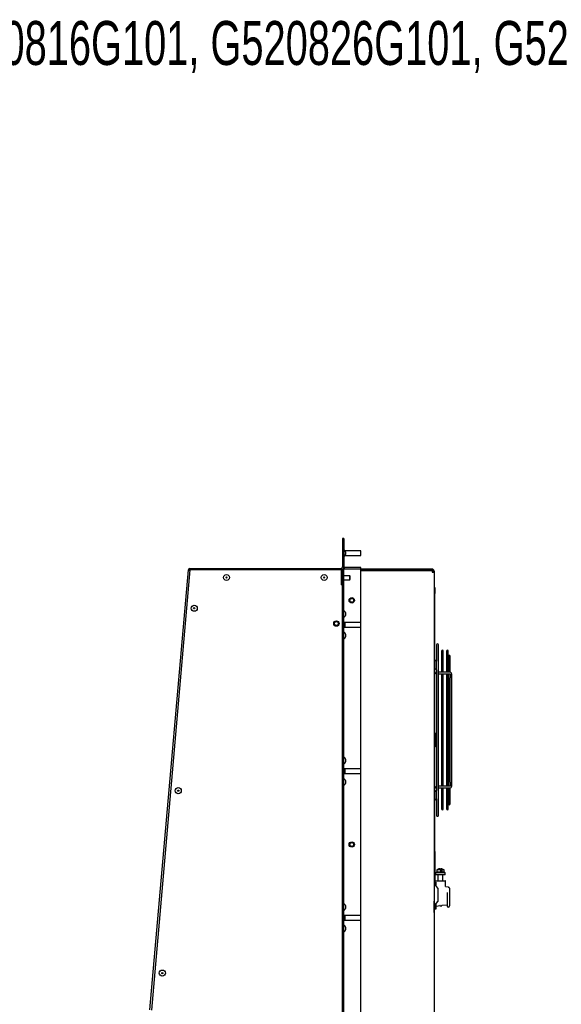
# Model space of a CAD drawing. Extents: x 11 to 126, y 3 to 84.
# Tile 5 of 16: x 33 to 55, y 41 to 81. Entities that reach past the tile are written whole.
import ezdxf
from ezdxf.enums import TextEntityAlignment as Align

# ---------------------------------------------------------------- set-up
doc = ezdxf.new("R2010")
doc.units = 0
doc.layers.add('BODY', color=3, linetype='CONTINUOUS')
doc.layers.add('TEXT', color=171, linetype='CONTINUOUS')

msp = doc.modelspace()

# ---------------------------------------------------------------- linework, layer by layer
at = {"layer": 'BODY', "linetype": 'CONTINUOUS'}
for p, q in [((46.37, 60.04), (46.31, 60.04)), ((46.31, 60.04), (46.31, 59.54)), ((46.37, 60.04), (46.37, 59.54)), ((46.31, 59.54), (46.31, 58.881)), ((46.37, 59.54), (46.37, 58.881)), ((46.395, 59.558), (46.385, 59.563)), ((46.385, 59.317), (46.395, 59.323)), ((47.06, 59.535), (46.419, 59.535)), ((46.419, 59.345), (47.06, 59.345)), ((46.43, 59.497), (46.43, 59.384)), ((47.06, 59.345), (47.06, 59.535)), ((38.422, 40.736), (39.999, 58.762)), ((40.065, 58.756), (38.488, 40.728)), ((40.035, 58.759), (39.999, 58.762)), ((40.062, 58.73), (40.063, 58.729)), ((40.065, 58.822), (46.266, 58.822)), ((40.065, 58.822), (40.065, 58.786)), ((46.25, 58.756), (40.065, 58.756)), ((46.25, 58.77), (46.25, 58.15)), ((46.301, 58.859), (46.277, 58.835)), ((46.31, 6.232), (46.31, 58.792)), ((46.31, 58.792), (46.37, 58.792)), ((46.31, 58.77), (46.31, 58.15)), ((46.343, 58.816), (46.319, 58.792)), ((46.378, 58.793), (46.32, 58.793)), ((46.37, 6.232), (46.37, 58.792)), ((46.401, 58.792), (46.37, 58.792)), ((46.606, 58.522), (46.37, 58.522)), ((47.06, 58.85), (46.401, 58.85)), ((47.06, 58.792), (46.401, 58.792)), ((46.625, 58.504), (46.606, 58.522)), ((46.606, 58.44), (46.606, 58.522)), ((46.625, 58.44), (46.625, 58.504)), ((47.06, 58.792), (47.06, 58.85)), ((47.06, 56.607), (47.06, 58.792)), ((49.981, 58.79), (47.06, 58.79)), ((49.981, 58.742), (47.06, 58.742)), ((47.06, 58.74), (49.981, 58.74)), ((49.981, 58.74), (49.981, 58.661)), ((50.012, 58.712), (49.981, 58.712)), ((49.981, 58.661), (50.06, 58.661)), ((50.012, 58.711), (50.012, 58.661)), ((50.06, 58.711), (50.06, 58.661)), ((50.06, 58.661), (50.06, 6.314)), ((46.31, 58.15), (46.25, 58.15)), ((46.37, 58.358), (46.606, 58.358)), ((46.606, 58.358), (46.606, 58.44)), ((46.606, 58.358), (46.625, 58.377)), ((46.625, 58.377), (46.625, 58.44)), ((50.06, 58.04), (50.096, 58.04)), ((50.096, 58.04), (50.096, 57.79)), ((50.096, 47.233), (50.096, 57.79)), ((46.395, 57.07), (46.385, 57.075)), ((46.43, 57.009), (46.43, 56.952)), ((46.43, 56.952), (46.43, 56.896)), ((46.41, 56.607), (46.37, 56.607)), ((46.385, 56.829), (46.395, 56.835)), ((47.06, 56.607), (46.41, 56.607)), ((46.41, 56.607), (46.41, 56.512)), ((46.41, 56.512), (46.41, 56.417)), ((47.06, 56.512), (47.06, 56.607)), ((47.06, 56.417), (47.06, 56.512)), ((46.37, 56.418), (46.41, 56.418)), ((46.395, 56.19), (46.385, 56.195)), ((46.41, 56.417), (47.06, 56.417)), ((46.43, 56.129), (46.43, 56.072)), ((46.43, 56.072), (46.43, 56.016)), ((47.06, 50.607), (47.06, 56.417)), ((46.385, 55.949), (46.395, 55.955)), ((50.167, 55.693), (50.167, 55.017)), ((50.238, 48.705), (50.238, 55.693)), ((50.368, 55.432), (50.368, 54.57)), ((50.439, 54.57), (50.439, 55.432)), ((50.572, 55.432), (50.572, 54.57)), ((50.643, 54.57), (50.643, 55.432)), ((50.167, 54.726), (50.167, 55.017)), ((50.651, 55.223), (50.651, 54.57)), ((50.722, 54.57), (50.722, 55.223)), ((50.167, 54.706), (50.167, 54.726)), ((50.167, 54.67), (50.167, 54.706)), ((50.167, 54.67), (50.167, 49.729)), ((50.689, 54.57), (50.238, 54.57)), ((50.238, 54.5), (50.689, 54.5)), ((50.368, 54.5), (50.368, 49.899)), ((50.439, 49.899), (50.439, 54.5)), ((50.572, 54.5), (50.572, 49.899)), ((50.643, 49.899), (50.643, 54.5)), ((50.651, 54.5), (50.651, 49.899)), ((50.722, 54.486), (50.722, 54.337)), ((50.793, 52.377), (50.793, 54.486)), ((50.722, 50.061), (50.722, 54.337)), ((50.126, 52.069), (50.096, 52.069)), ((50.126, 51.844), (50.126, 52.069)), ((50.793, 52.021), (50.793, 52.377)), ((50.793, 49.912), (50.793, 52.021)), ((50.126, 51.844), (50.096, 51.844)), ((50.126, 51.744), (50.096, 51.744)), ((50.126, 51.844), (50.126, 51.744)), ((50.126, 51.519), (50.126, 51.744)), ((50.126, 51.519), (50.096, 51.519)), ((46.395, 51.07), (46.385, 51.075)), ((46.385, 50.829), (46.395, 50.835)), ((46.43, 51.009), (46.43, 50.952)), ((46.43, 50.952), (46.43, 50.896)), ((46.41, 50.607), (46.37, 50.607)), ((46.37, 50.418), (46.41, 50.418)), ((47.06, 50.607), (46.41, 50.607)), ((46.41, 50.607), (46.41, 50.512)), ((46.41, 50.512), (46.41, 50.417)), ((46.41, 50.417), (47.06, 50.417)), ((47.06, 50.512), (47.06, 50.607)), ((47.06, 50.417), (47.06, 50.512)), ((47.06, 44.607), (47.06, 50.417)), ((46.395, 50.19), (46.385, 50.195)), ((46.43, 50.129), (46.43, 50.072)), ((46.43, 50.072), (46.43, 50.016)), ((50.722, 50.061), (50.722, 49.912)), ((46.385, 49.949), (46.395, 49.955)), ((50.167, 49.692), (50.167, 49.729)), ((50.167, 49.672), (50.167, 49.692)), ((50.167, 49.381), (50.167, 49.672)), ((50.689, 49.899), (50.238, 49.899)), ((50.238, 49.828), (50.689, 49.828)), ((50.368, 49.828), (50.368, 48.967)), ((50.439, 48.967), (50.439, 49.828)), ((50.572, 49.828), (50.572, 48.967)), ((50.643, 48.967), (50.643, 49.828)), ((50.651, 49.828), (50.651, 49.176)), ((50.722, 49.176), (50.722, 49.833)), ((50.167, 49.381), (50.167, 48.705)), ((50.096, 47.233), (50.096, 47.056)), ((50.096, 47.056), (50.096, 45.985)), ((50.173, 46.384), (50.12, 46.357)), ((50.173, 46.477), (50.173, 46.384)), ((50.334, 46.477), (50.173, 46.477)), ((50.468, 46.384), (50.173, 46.384)), ((50.334, 46.397), (50.334, 46.477)), ((50.382, 46.397), (50.334, 46.397)), ((50.468, 46.477), (50.382, 46.477)), ((50.382, 46.477), (50.382, 46.397)), ((50.468, 46.384), (50.468, 46.477)), ((50.52, 46.357), (50.468, 46.384)), ((50.096, 46.027), (50.143, 46.027)), ((50.096, 45.985), (50.096, 45.912)), ((50.12, 46.357), (50.12, 46.267)), ((50.52, 46.357), (50.12, 46.357)), ((50.52, 46.267), (50.12, 46.267)), ((50.143, 46.027), (50.16, 46.027)), ((50.145, 45.963), (50.145, 45.975)), ((50.145, 45.962), (50.147, 45.975)), ((50.16, 46.027), (50.32, 46.027)), ((50.22, 46.267), (50.22, 46.027)), ((50.32, 46.027), (50.52, 46.027)), ((50.42, 46.027), (50.42, 46.267)), ((50.52, 46.267), (50.52, 46.357)), ((50.535, 45.799), (50.535, 46.012)), ((50.096, 45.912), (50.06, 45.912)), ((50.07, 45.712), (50.06, 45.712)), ((50.07, 45.874), (50.07, 45.031)), ((50.072, 45.912), (50.072, 45.881)), ((50.096, 45.912), (50.096, 45.883)), ((50.21, 45.722), (50.096, 45.882)), ((50.145, 45.814), (50.145, 45.962)), ((50.21, 45.722), (50.21, 45.182)), ((50.644, 45.772), (50.548, 45.784)), ((50.641, 45.771), (50.644, 45.772)), ((50.646, 45.772), (50.643, 45.769)), ((50.643, 45.769), (50.646, 45.772)), ((50.644, 45.772), (50.646, 45.772)), ((50.69, 45.727), (50.69, 44.997)), ((50.06, 45.192), (50.07, 45.192)), ((50.07, 44.852), (50.07, 45.192)), ((50.096, 45.022), (50.21, 45.182)), ((50.601, 45.553), (50.6, 45.526)), ((50.6, 45.526), (50.6, 44.997)), ((46.395, 45.07), (46.385, 45.075)), ((46.385, 44.829), (46.395, 44.835)), ((46.43, 45.009), (46.43, 44.952)), ((46.43, 44.952), (46.43, 44.896)), ((50.07, 45.033), (50.07, 45.033)), ((50.07, 45.028), (50.07, 45.028)), ((50.07, 45.026), (50.071, 45.026)), ((50.07, 45.024), (50.072, 45.024)), ((50.07, 45.024), (50.072, 45.024)), ((50.07, 45.019), (50.072, 45.019)), ((50.07, 45.017), (50.072, 45.017)), ((50.07, 45.013), (50.072, 45.013)), ((50.07, 45.005), (50.072, 45.005)), ((50.07, 44.998), (50.072, 44.998)), ((50.07, 44.986), (50.072, 44.986)), ((50.07, 44.979), (50.072, 44.979)), ((50.07, 44.973), (50.072, 44.973)), ((50.07, 44.967), (50.072, 44.967)), ((50.07, 44.965), (50.072, 44.965)), ((50.07, 44.953), (50.072, 44.953)), ((50.07, 44.951), (50.072, 44.951)), ((50.07, 44.949), (50.072, 44.949)), ((50.07, 44.943), (50.072, 44.943)), ((50.07, 44.937), (50.072, 44.937)), ((50.07, 44.93), (50.072, 44.93)), ((50.07, 44.918), (50.072, 44.918)), ((50.07, 44.911), (50.072, 44.911)), ((50.07, 44.905), (50.072, 44.905)), ((50.07, 44.899), (50.072, 44.899)), ((50.07, 44.896), (50.072, 44.896)), ((50.07, 44.895), (50.072, 44.895)), ((50.07, 44.884), (50.072, 44.884)), ((50.07, 44.883), (50.072, 44.883)), ((50.07, 44.874), (50.072, 44.874)), ((50.07, 44.732), (50.07, 44.852)), ((50.075, 44.849), (50.07, 44.849)), ((50.07, 44.847), (50.072, 44.847)), ((50.07, 44.84), (50.072, 44.84)), ((50.07, 44.831), (50.072, 44.831)), ((50.07, 44.797), (50.072, 44.797)), ((50.072, 45.019), (50.072, 45.024)), ((50.072, 45.017), (50.072, 45.019)), ((50.072, 45.013), (50.072, 45.017)), ((50.072, 45.005), (50.072, 45.013)), ((50.072, 44.998), (50.072, 45.005)), ((50.072, 44.986), (50.072, 44.998)), ((50.072, 44.979), (50.072, 44.986)), ((50.072, 44.973), (50.072, 44.979)), ((50.072, 44.967), (50.072, 44.973)), ((50.072, 44.965), (50.072, 44.967)), ((50.072, 44.953), (50.072, 44.965)), ((50.072, 44.951), (50.072, 44.953)), ((50.072, 44.949), (50.072, 44.951)), ((50.072, 44.943), (50.072, 44.949)), ((50.072, 44.937), (50.072, 44.943)), ((50.072, 44.93), (50.072, 44.937)), ((50.072, 44.918), (50.072, 44.93)), ((50.072, 44.911), (50.072, 44.918)), ((50.096, 44.912), (50.072, 44.912)), ((50.072, 44.905), (50.072, 44.911)), ((50.072, 44.899), (50.072, 44.905)), ((50.072, 44.896), (50.072, 44.899)), ((50.072, 44.895), (50.072, 44.896)), ((50.072, 44.895), (50.072, 44.884)), ((50.072, 44.884), (50.072, 44.883)), ((50.072, 44.874), (50.072, 44.883)), ((50.072, 44.877), (50.13, 44.877)), ((50.072, 44.874), (50.072, 44.849)), ((50.072, 44.84), (50.072, 44.847)), ((50.072, 44.831), (50.072, 44.84)), ((50.072, 44.797), (50.072, 44.831)), ((50.075, 44.797), (50.072, 44.797)), ((50.075, 44.797), (50.075, 44.849)), ((50.096, 45.022), (50.096, 44.912)), ((50.145, 44.892), (50.145, 45.091)), ((50.158, 44.994), (50.302, 45.011)), ((50.392, 45.022), (50.583, 45.045)), ((46.41, 44.607), (46.37, 44.607)), ((46.37, 44.418), (46.41, 44.418)), ((47.06, 44.607), (46.41, 44.607)), ((46.41, 44.607), (46.41, 44.512)), ((46.41, 44.512), (46.41, 44.417)), ((46.41, 44.417), (47.06, 44.417)), ((47.06, 44.512), (47.06, 44.607)), ((47.06, 44.417), (47.06, 44.512)), ((47.06, 38.607), (47.06, 44.417)), ((50.07, 44.732), (50.06, 44.732)), ((46.395, 44.19), (46.385, 44.195)), ((46.385, 43.949), (46.395, 43.955)), ((46.43, 44.129), (46.43, 44.072)), ((46.43, 44.072), (46.43, 44.016))]:
    msp.add_line(p, q, dxfattribs=at)
for points in [[(50.689, 54.5), (50.704, 54.498), (50.714, 54.495), (50.72, 54.491), (50.722, 54.486)], [(50.722, 49.912), (50.72, 49.908), (50.714, 49.904), (50.704, 49.9), (50.689, 49.899)], [(50.334, 46.477), (50.31, 46.511), (50.294, 46.512)], [(50.32, 46.497), (50.33, 46.511), (50.356, 46.513), (50.382, 46.477)]]:
    msp.add_lwpolyline(points, dxfattribs=at)
for centre, radius in [((41.56, 58.447), 0.125), ((41.56, 58.447), 0.025), ((45.56, 58.447), 0.125), ((45.56, 58.447), 0.025), ((40.237, 57.188), 0.125), ((46.69, 57.512), 0.11), ((46.69, 57.512), 0.078), ((40.237, 57.188), 0.025), ((46.06, 56.562), 0.11), ((46.06, 56.562), 0.078), ((39.584, 49.716), 0.125), ((39.584, 49.716), 0.025), ((46.69, 47.512), 0.11), ((46.69, 47.512), 0.078), ((38.93, 42.245), 0.125), ((38.93, 42.245), 0.025)]:
    msp.add_circle(centre, radius, dxfattribs=at)
for centre, radius, start, end in [((46.4, 59.589), 0.03, 180, 240), ((46.4, 59.291), 0.03, 120, 180), ((46.36, 59.497), 0.07, 0, 60), ((46.36, 59.384), 0.07, 300, 0), ((46.279, 58.881), 0.031, 315, 0), ((46.279, 58.881), 0.091, 315, 0), ((46.401, 58.881), 0.031, 180, 270), ((40.065, 58.756), 0.066, 90, 175), ((40.094, 58.871), 0.145, 228.7415, 257.2079), ((40.065, 58.756), 0.03, 90, 175), ((40.084, 58.777), 0.0523, 200.7599, 245.9027), ((39.991, 58.754), 0.101, 1.3174, 42.7332), ((40.045, 58.742), 0.0481, 16.9738, 66.3636), ((46.341, 58.77), 0.091, 135, 180), ((46.341, 58.77), 0.031, 135, 180), ((46.401, 58.881), 0.091, 228.2043, 257.9654), ((49.981, 58.711), 0.079, 0, 90), ((49.981, 58.711), 0.031, 0, 90), ((46.4, 57.101), 0.03, 180, 240), ((46.36, 57.009), 0.07, 0, 60), ((46.36, 56.896), 0.07, 300, 0), ((46.4, 56.803), 0.03, 120, 180), ((46.4, 56.221), 0.03, 180, 240), ((46.36, 56.129), 0.07, 0, 60), ((46.4, 55.923), 0.03, 120, 180), ((46.36, 56.016), 0.07, 300, 0), ((50.202, 55.693), 0.0354, 0, 180), ((50.403, 55.432), 0.0354, 0, 180), ((50.608, 55.432), 0.0354, 0, 180), ((50.687, 55.223), 0.0354, 0, 180), ((50.132, 55.017), 0.0354, 0, 180), ((50.132, 54.726), 0.0354, 180, 270), ((50.183, 54.59), 0.0875, 184.4177, 259.2371), ((50.132, 54.726), 0.0354, 270, 0), ((50.697, 54.474), 0.097, 7.4283, 94.7937), ((46.4, 51.101), 0.03, 180, 240), ((46.4, 50.803), 0.03, 120, 180), ((46.36, 51.009), 0.07, 0, 60), ((46.36, 50.896), 0.07, 300, 0), ((46.4, 50.221), 0.03, 180, 240), ((46.36, 50.129), 0.07, 0, 60), ((46.36, 50.016), 0.07, 300, 0), ((46.4, 49.923), 0.03, 120, 180), ((50.183, 49.809), 0.0866, 100.3504, 175.9948), ((50.132, 49.672), 0.0354, 90, 180), ((50.132, 49.672), 0.0354, 0, 90), ((50.697, 49.925), 0.097, 265.2063, 352.5717), ((50.132, 49.381), 0.0354, 180, 0), ((50.403, 48.967), 0.0354, 180, 0), ((50.608, 48.967), 0.0354, 180, 0), ((50.687, 49.176), 0.0354, 180, 0), ((50.202, 48.705), 0.0354, 180, 0), ((50.32, 46.225), 0.292, 95.2399, 120.3458), ((50.32, 46.225), 0.292, 59.6542, 84.8143), ((50.52, 46.012), 0.015, 0, 90), ((50.085, 45.874), 0.0144, 35.2824, 180), ((50.55, 45.799), 0.015, 179.5429, 263.6227), ((50.645, 45.727), 0.045, 0, 89.1129), ((46.4, 45.101), 0.03, 180, 240), ((46.4, 44.803), 0.03, 120, 180), ((46.36, 45.009), 0.07, 0, 60), ((46.36, 44.896), 0.07, 300, 0), ((50.085, 45.031), 0.0144, 180, 324.7176), ((50.13, 44.892), 0.015, 270, 0), ((50.16, 44.979), 0.015, 96.8428, 180), ((50.304, 44.996), 0.015, 41.0068, 96.8428), ((50.345, 45.032), 0.04, 221.0068, 332.6787), ((50.394, 45.007), 0.015, 96.8428, 152.6787), ((50.585, 45.03), 0.015, 0, 96.8428), ((50.645, 44.997), 0.045, 180, 0), ((46.4, 44.221), 0.03, 180, 240), ((46.36, 44.129), 0.07, 0, 60), ((46.36, 44.016), 0.07, 300, 0), ((46.4, 43.923), 0.03, 120, 180)]:
    msp.add_arc(centre, radius, start, end, dxfattribs=at)

# ---------------------------------------------------------------- texts
at = {"layer": 'TEXT', "color": 0, "width": 0.676974}
msp.add_text('G520816G101, G520826G101, G520846G101, G521216G101, G521226G101, G521246G101', height=1.8, dxfattribs=at).set_placement((29.307, 78.897), align=Align.BOTTOM_LEFT)

doc.saveas('drawing.dxf')
